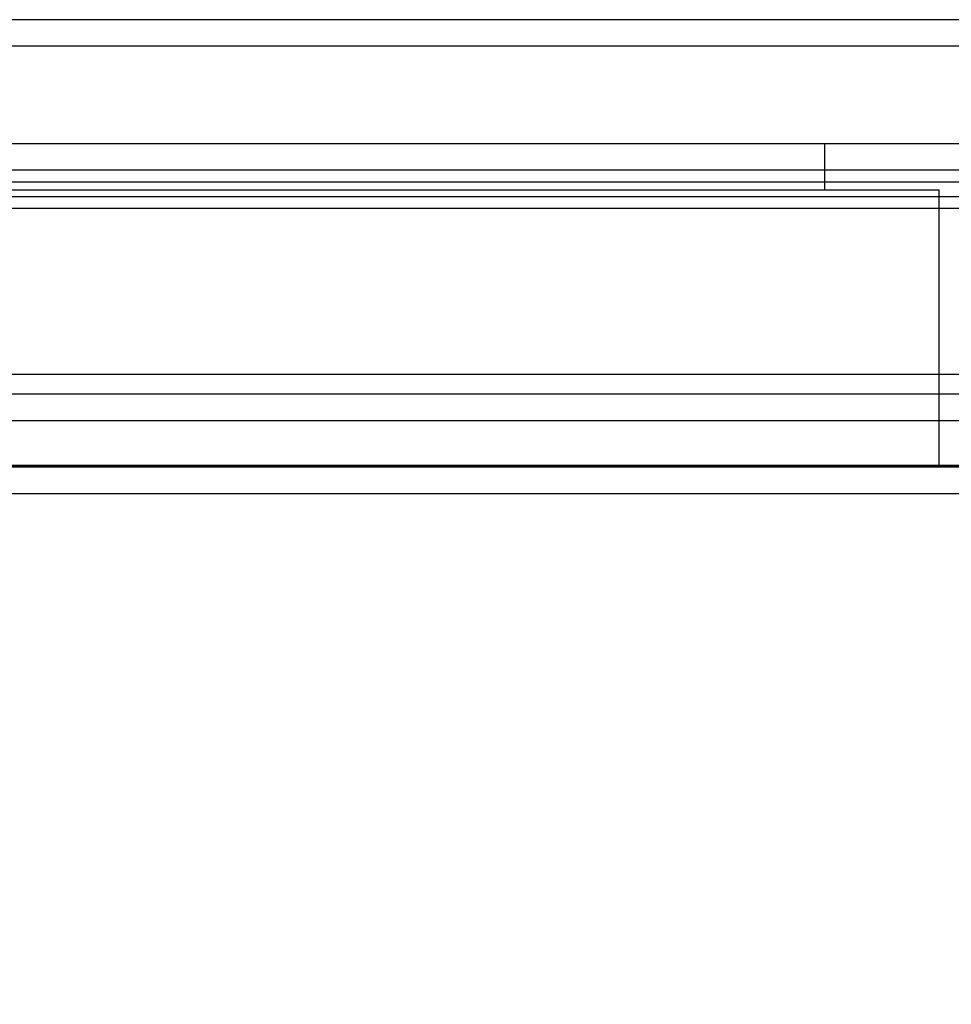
# Model space of a CAD drawing. Header units: inches. Extents: x 1 to 240, y -1 to 159.
# Tile 43 of 63: x 71.42 to 73.94, y 130.82 to 133.48. Entities that reach past the tile are written whole.
import ezdxf
from ezdxf.enums import TextEntityAlignment as Align
from ezdxf.lldxf.tags import DXFTag

# ---------------------------------------------------------------- set-up
doc = ezdxf.new("R2010")
doc.units = ezdxf.units.IN
doc.header["$MEASUREMENT"] = 0
for name, color, linetype in [('COM48588', 7, 'Continuous'), ('COM48600', 7, 'Continuous'), ('COM70220', 7, 'Continuous'), ('Default', 7, 'Continuous'), ('PKT99', 7, 'Continuous')]:
    doc.layers.add(name, color=color, linetype=linetype)
doc.styles.add('SEACAD_Times_New_Roman', font='times.ttf')
tags = doc.linetypes.add('HIDDEN2', pattern=[0.1875, 0.125, -0.0625]).pattern_tags.tags
tags[6:7] = [DXFTag(74, 4), DXFTag(75, 0), DXFTag(340, '0'), DXFTag(46, 0.0), DXFTag(50, 0.0), DXFTag(44, 0.0), DXFTag(45, 0.0)]
tags[4:5] = [DXFTag(74, 4), DXFTag(75, 0), DXFTag(340, '0'), DXFTag(46, 0.0), DXFTag(50, 0.0), DXFTag(44, 0.0), DXFTag(45, 0.0)]
doc.dimstyles.new('HAMMOND_(STH_-_240x160)', dxfattribs={"dimtxt": 1, "dimasz": 1.25, "dimexe": 0.5, "dimexo": 0.5, "dimgap": 0.25, "dimtad": 0, "dimtih": 1, "dimtoh": 1, "dimlfac": 0.125, "dimzin": 0, "dimdsep": 46, "dimtxsty": 'SEACAD_Times_New_Roman', "dimblk1": '_SE_FILLED', "dimblk2": '_SE_FILLED', "dimsah": 1, "dimcen": 0.5, "dimadec": 0, "dimazin": 0, "dimtfac": 0.8, "dimtofl": 0, "dimtmove": 0, "dimatfit": 3, "dimfxl": 1, "dimtolj": 1, "dimtzin": 0, "dimarcsym": 0})

# ---------------------------------------------------------------- blocks, each defined once
blk = doc.blocks.new('SE7')
at = {"layer": 'COM48588', "color": 7, "linetype": 'HIDDEN2'}
for p, q in [((81.9547, 133.4833), (58.1826, 133.4833)), ((80.8516, 132.4703), (59.2857, 132.4703)), ((80.8516, 132.3983), (59.2857, 132.3983))]:
    blk.add_line(p, q, dxfattribs=at)
at = {"layer": 'COM48588', "color": 7, "linetype": 'Continuous'}
blk.add_line((81.9547, 133.4113), (71.1397, 133.4113), dxfattribs=at)
at = {"layer": 'COM48600', "color": 7, "linetype": 'Continuous'}
for p, q in [((80.1562, 133.0763), (70.6574, 133.0763)), ((70.6574, 133.0447), (79.9765, 133.0447)), ((70.6574, 132.9738), (79.9765, 132.9738)), ((81.0236, 132.2013), (59.0516, 132.2013))]:
    blk.add_line(p, q, dxfattribs=at)
at = {"layer": 'COM48600', "color": 7, "linetype": 'HIDDEN2'}
for p, q in [((80.1562, 133.0043), (59.9191, 133.0043)), ((81.0236, 132.2733), (59.0516, 132.2733))]:
    blk.add_line(p, q, dxfattribs=at)
at = {"layer": 'COM70220', "color": 7, "linetype": 'HIDDEN2'}
for p, q in [((80.5376, 132.5233), (59.5996, 132.5233)), ((80.5376, 132.2773), (59.5996, 132.2773)), ((80.5376, 132.2753), (59.5996, 132.2753)), ((80.5376, 132.2743), (59.5996, 132.2743))]:
    blk.add_line(p, q, dxfattribs=at)
at = {"layer": 'PKT99', "color": 7, "linetype": 'HIDDEN2'}
for p, q in [((64.5962, 133.1483), (73.9762, 133.1483)), ((73.6012, 133.0233), (73.6012, 133.1483)), ((64.6612, 133.0233), (73.9112, 133.0233)), ((73.9112, 132.2733), (73.9112, 133.0233))]:
    blk.add_line(p, q, dxfattribs=at)
blk = doc.blocks.new('DMBLK2201')
at = {"layer": 'Default', "linetype": 'Continuous'}
for points in [[(60.7206, 129.5394), (60.7206, 129.956), (59.4706, 129.7477)], [(79.4166, 129.5394), (80.6666, 129.7477), (79.4166, 129.956)]]:
    blk.add_hatch(color=7, dxfattribs=at).paths.add_polyline_path(points)
at = {"layer": 'Default', "color": 7, "linetype": 'Continuous'}
for p, q in [((59.4706, 132.4493), (59.4706, 129.2477)), ((80.6666, 132.4493), (80.6666, 129.2477)), ((59.4706, 129.7477), (66.4722, 129.7477)), ((73.6651, 129.7477), (80.6666, 129.7477))]:
    blk.add_line(p, q, dxfattribs=at)
at = {"layer": 'Default', "color": 7, "linetype": 'Continuous', "style": 'SEACAD_Times_New_Roman'}
for s, p in [('21.20', (68.3625, 130.2477)), ('DOOR', (67.9715, 128.7477)), ('OPENING', (66.8222, 127.2477))]:
    blk.add_text(s, height=1, dxfattribs=at).set_placement(p, align=Align.TOP_LEFT)
blk = doc.blocks.new('_SE_FILLED')
at = {"color": 0}
blk.add_line((0, 0), (-1, 0), dxfattribs=at)
blk.add_solid([(0, 0), (-1, -0.1665), (-1, 0.1665), (0, 0)], dxfattribs=at)

msp = doc.modelspace()

# ---------------------------------------------------------------- block references
at = {"layer": 'Default'}
msp.add_blockref('SE7', (0, 0), dxfattribs=at)

# ---------------------------------------------------------------- dimensions: what is measured, and where the dimension line sits
at = {"layer": 'Default', "color": 7, "linetype": 'Continuous'}
dim = msp.add_linear_dim(base=(59.4706, 129.7477), p1=(59.4706, 132.9493), p2=(80.6666, 132.9493), angle=0, text='\\A1;<>\\PDOOR\\XOPENING', dimstyle='HAMMOND_(STH_-_240x160)', override={"dimlfac": 1}, dxfattribs=at)
dim.commit()
dim.dimension.update_dxf_attribs({"geometry": 'DMBLK2201', "text_midpoint": (70.0686, 129.7477), "dimtype": 161})

doc.saveas('drawing.dxf')
